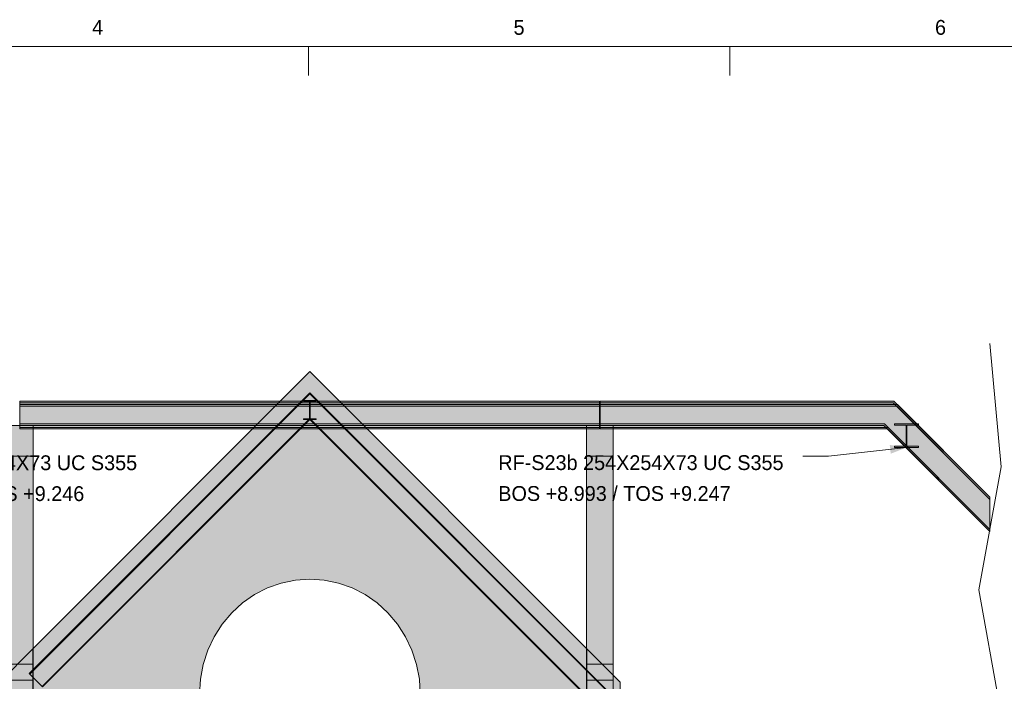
# Model space of a CAD drawing. Header units: millimetres. Extents: x 17 to 413, y 4 to 292.
# Tile 41 of 43: x 140 to 224, y 236 to 292. Entities that reach past the tile are written whole.
import ezdxf
from ezdxf.enums import TextEntityAlignment as Align

# ---------------------------------------------------------------- set-up
doc = ezdxf.new("R2010")
doc.units = ezdxf.units.MM
for name, color, linetype in [('FILL-INK', 7, 'Continuous'), ('FILL-STEEL', 7, 'Continuous'), ('FILL-WHITE', 7, 'Continuous'), ('LINE-CORE', 7, 'Continuous'), ('LINE-INK', 7, 'Continuous'), ('TEXT-INK', 7, 'Continuous'), ('TEXT-STEEL_GREY', 7, 'Continuous')]:
    doc.layers.add(name, color=color, linetype=linetype)

msp = doc.modelspace()

# ---------------------------------------------------------------- hatches: boundary and pattern name
at = {"layer": 'FILL-INK', "true_color": 0x1a1a1f}
h = msp.add_hatch(color=250, dxfattribs=at)
h.dxf.hatch_style = 1
h.paths.add_polyline_path([(215.77, 255.643), (214.42, 255.112), (214.337, 255.868)])
at = {"layer": 'FILL-STEEL', "true_color": 0x0d2973}
h = msp.add_hatch(color=166, dxfattribs=at)
h.dxf.hatch_style = 1
h.paths.add_polyline_path([(214.752, 255.643), (214.752, 255.671), (214.752, 255.757), (215.497, 255.757), (215.736, 255.757), (215.736, 256.195), (215.736, 257.562), (214.991, 257.562), (214.752, 257.562), (214.752, 257.59), (214.752, 257.676), (216.295, 257.676), (216.789, 257.676), (216.789, 257.648), (216.789, 257.562), (216.043, 257.562), (215.805, 257.562), (215.805, 257.125), (215.805, 255.757), (216.55, 255.757), (216.789, 255.757), (216.789, 255.729), (216.789, 255.643), (215.246, 255.643)])
at = {"layer": 'FILL-WHITE', "true_color": 0xffffff}
h = msp.add_hatch(color=7, dxfattribs=at)
h.dxf.hatch_style = 1
h.paths.add_polyline_path([(164.626, 262.142), (188.381, 238.388), (188.381, 212.161), (182.37, 212.161), (182.37, 233.9), (174.098, 233.9), (174.098, 234.5), (174.017, 235.789), (173.776, 237.055), (173.378, 238.278), (172.83, 239.436), (172.142, 240.51), (171.325, 241.481), (170.394, 242.332), (169.364, 243.049), (168.254, 243.621), (167.081, 244.036), (165.866, 244.288), (164.63, 244.372), (163.395, 244.288), (162.18, 244.036), (161.007, 243.621), (159.896, 243.049), (158.867, 242.332), (157.936, 241.481), (157.119, 240.51), (156.431, 239.436), (155.883, 238.278), (155.485, 237.055), (155.243, 235.789), (155.162, 234.5), (155.162, 233.9), (146.89, 233.9), (146.89, 212.161), (140.873, 212.161), (140.873, 238.388)])
h = msp.add_hatch(color=7, dxfattribs=at)
h.dxf.hatch_style = 1
h.paths.add_polyline_path([(164.626, 262.142), (188.381, 238.388), (188.381, 212.161), (182.37, 212.161), (182.37, 233.9), (174.098, 233.9), (174.098, 234.5), (174.017, 235.789), (173.776, 237.055), (173.378, 238.278), (172.83, 239.436), (172.142, 240.51), (171.325, 241.481), (170.394, 242.332), (169.364, 243.049), (168.254, 243.621), (167.081, 244.036), (165.866, 244.288), (164.63, 244.372), (163.395, 244.288), (162.18, 244.036), (161.007, 243.621), (159.896, 243.049), (158.867, 242.332), (157.936, 241.481), (157.119, 240.51), (156.431, 239.436), (155.883, 238.278), (155.485, 237.055), (155.243, 235.789), (155.162, 234.5), (155.162, 233.9), (146.89, 233.9), (146.89, 212.161), (140.873, 212.161), (140.873, 238.388)])
h = msp.add_hatch(color=7, dxfattribs=at)
h.dxf.hatch_style = 1
h.paths.add_polyline_path([(164.622, 262.154), (164.622, 262.154), (164.622, 262.154), (164.622, 262.155), (164.623, 262.155), (164.623, 262.155), (164.623, 262.155), (164.623, 262.155), (164.623, 262.155), (164.623, 262.155), (164.623, 262.155), (164.623, 262.155), (164.623, 262.155), (164.623, 262.155), (164.624, 262.155), (164.624, 262.155), (164.626, 262.155), (164.626, 262.155), (164.626, 262.155), (164.626, 262.155), (164.626, 262.155), (164.627, 262.155), (164.627, 262.155), (164.627, 262.155), (164.627, 262.155), (164.627, 262.155), (164.629, 262.155), (164.629, 262.155), (164.629, 262.155), (164.629, 262.155), (164.63, 262.155), (164.63, 262.155), (164.63, 262.155), (164.63, 262.155), (164.63, 262.155), (164.63, 262.155), (164.631, 262.154), (164.631, 262.154), (164.626, 262.142)])
h = msp.add_hatch(color=7, dxfattribs=at)
h.dxf.hatch_style = 1
h.paths.add_polyline_path([(164.622, 262.154), (164.622, 262.154), (164.622, 262.154), (164.622, 262.155), (164.623, 262.155), (164.623, 262.155), (164.623, 262.155), (164.623, 262.155), (164.623, 262.155), (164.623, 262.155), (164.623, 262.155), (164.623, 262.155), (164.623, 262.155), (164.623, 262.155), (164.624, 262.155), (164.624, 262.155), (164.626, 262.155), (164.626, 262.155), (164.626, 262.155), (164.626, 262.155), (164.626, 262.155), (164.627, 262.155), (164.627, 262.155), (164.627, 262.155), (164.627, 262.155), (164.627, 262.155), (164.629, 262.155), (164.629, 262.155), (164.629, 262.155), (164.629, 262.155), (164.63, 262.155), (164.63, 262.155), (164.63, 262.155), (164.63, 262.155), (164.63, 262.155), (164.63, 262.155), (164.631, 262.154), (164.631, 262.154), (164.626, 262.142)])
h = msp.add_hatch(color=7, dxfattribs=at)
h.dxf.hatch_style = 1
h.paths.add_polyline_path([(140.573, 236.28), (164.626, 260.333), (191.528, 233.432), (191.484, 233.388), (164.626, 260.245), (140.617, 236.236), (140.573, 236.28)])
h = msp.add_hatch(color=7, dxfattribs=at)
h.dxf.hatch_style = 1
h.paths.add_polyline_path([(140.573, 236.28), (164.626, 260.333), (191.528, 233.432), (191.484, 233.388), (164.626, 260.245), (140.617, 236.236), (140.573, 236.28)])
h = msp.add_hatch(color=7, dxfattribs=at)
h.dxf.hatch_style = 1
h.paths.add_polyline_path([(164.626, 260.245), (191.484, 233.388), (190.423, 232.327), (164.626, 258.123), (141.678, 235.175), (140.617, 236.236)])
h = msp.add_hatch(color=7, dxfattribs=at)
h.dxf.hatch_style = 1
h.paths.add_polyline_path([(164.626, 260.245), (191.484, 233.388), (190.423, 232.327), (164.626, 258.123), (141.678, 235.175), (140.617, 236.236)])
h = msp.add_hatch(color=7, dxfattribs=at)
h.dxf.hatch_style = 1
h.paths.add_polyline_path([(139.782, 259.62), (189.47, 259.62), (189.47, 259.482), (139.782, 259.482)])
h = msp.add_hatch(color=7, dxfattribs=at)
h.dxf.hatch_style = 1
h.paths.add_polyline_path([(139.782, 259.62), (189.47, 259.62), (189.47, 259.482), (139.782, 259.482)])
h = msp.add_hatch(color=7, dxfattribs=at)
h.dxf.hatch_style = 1
h.paths.add_polyline_path([(139.782, 259.482), (189.47, 259.482), (189.47, 257.676), (139.782, 257.676)])
h = msp.add_hatch(color=7, dxfattribs=at)
h.dxf.hatch_style = 1
h.paths.add_polyline_path([(139.782, 259.482), (189.47, 259.482), (189.47, 257.676), (139.782, 257.676)])
h = msp.add_hatch(color=7, dxfattribs=at)
h.dxf.hatch_style = 1
h.paths.add_polyline_path([(139.782, 259.316), (189.47, 259.316), (189.47, 259.178), (139.782, 259.178)])
h = msp.add_hatch(color=7, dxfattribs=at)
h.dxf.hatch_style = 1
h.paths.add_polyline_path([(139.782, 259.316), (189.47, 259.316), (189.47, 259.178), (139.782, 259.178)])
h = msp.add_hatch(color=7, dxfattribs=at)
h.dxf.hatch_style = 1
h.paths.add_polyline_path([(139.782, 259.178), (189.47, 259.178), (189.47, 257.372), (139.782, 257.372)])
h = msp.add_hatch(color=7, dxfattribs=at)
h.dxf.hatch_style = 1
h.paths.add_polyline_path([(139.782, 259.178), (189.47, 259.178), (189.47, 257.372), (139.782, 257.372)])
h = msp.add_hatch(color=7, dxfattribs=at)
h.dxf.hatch_style = 1
h.paths.add_polyline_path([(164.081, 259.661), (164.081, 259.661), (164.094, 259.66), (164.081, 259.661)])
h = msp.add_hatch(color=7, dxfattribs=at)
h.dxf.hatch_style = 1
h.paths.add_polyline_path([(164.094, 258.097), (164.604, 258.097), (164.604, 259.5), (164.604, 259.598), (164.094, 259.598), (164.094, 259.66), (165.159, 259.66), (165.159, 259.598), (164.649, 259.598), (164.649, 258.194), (164.649, 258.097), (165.159, 258.097), (165.159, 258.034), (164.094, 258.034)])
h = msp.add_hatch(color=7, dxfattribs=at)
h.dxf.hatch_style = 1
h.paths.add_polyline_path([(165.159, 259.66), (165.159, 259.598), (164.649, 259.598), (164.649, 259.428), (164.649, 258.097), (165.159, 258.097), (165.159, 258.034), (164.094, 258.034), (164.094, 258.097), (164.604, 258.097), (164.604, 259.598), (164.094, 259.598), (164.094, 259.66)])
h = msp.add_hatch(color=7, dxfattribs=at)
h.dxf.hatch_style = 1
h.paths.add_polyline_path([(164.604, 258.097), (164.604, 259.428), (164.649, 259.428), (164.649, 258.097), (165.159, 258.097), (165.159, 258.034), (164.094, 258.034), (164.094, 258.097)])
h = msp.add_hatch(color=7, dxfattribs=at)
h.dxf.hatch_style = 1
h.paths.add_polyline_path([(164.604, 258.194), (164.604, 259.5), (164.649, 259.5), (164.649, 258.194)])
h = msp.add_hatch(color=7, dxfattribs=at)
h.dxf.hatch_style = 1
h.paths.add_polyline_path([(165.172, 259.661), (165.172, 259.661), (165.172, 259.661), (165.159, 259.66)])
h = msp.add_hatch(color=7, dxfattribs=at)
h.dxf.hatch_style = 1
h.paths.add_polyline_path([(189.51, 259.62), (214.689, 259.62), (222.926, 251.383), (222.926, 251.187), (214.632, 259.482), (189.51, 259.482)])
h = msp.add_hatch(color=7, dxfattribs=at)
h.dxf.hatch_style = 1
h.paths.add_polyline_path([(214.689, 259.62), (222.926, 251.383), (222.926, 251.187), (214.632, 259.482), (189.51, 259.482), (189.51, 259.62)])
h = msp.add_hatch(color=7, dxfattribs=at)
h.dxf.hatch_style = 1
h.paths.add_polyline_path([(189.51, 259.482), (214.632, 259.482), (222.926, 251.187), (222.926, 248.634), (213.884, 257.676), (189.51, 257.676)])
h = msp.add_hatch(color=7, dxfattribs=at)
h.dxf.hatch_style = 1
h.paths.add_polyline_path([(189.51, 259.482), (214.632, 259.482), (222.926, 251.187), (222.926, 248.634), (213.884, 257.676), (189.51, 257.676)])
h = msp.add_hatch(color=7, dxfattribs=at)
h.dxf.hatch_style = 1
h.paths.add_polyline_path([(189.51, 259.316), (214.993, 259.316), (222.926, 251.383), (222.926, 251.187), (214.936, 259.178), (189.51, 259.178)])
h = msp.add_hatch(color=7, dxfattribs=at)
h.dxf.hatch_style = 1
h.paths.add_polyline_path([(214.993, 259.316), (222.926, 251.383), (222.926, 251.187), (214.936, 259.178), (189.51, 259.178), (189.51, 259.316)])
h = msp.add_hatch(color=7, dxfattribs=at)
h.dxf.hatch_style = 1
h.paths.add_polyline_path([(189.51, 259.178), (214.936, 259.178), (222.926, 251.187), (222.926, 248.634), (214.188, 257.372), (189.51, 257.372)])
h = msp.add_hatch(color=7, dxfattribs=at)
h.dxf.hatch_style = 1
h.paths.add_polyline_path([(189.51, 259.178), (214.936, 259.178), (222.926, 251.187), (222.926, 248.634), (214.188, 257.372), (189.51, 257.372)])
h = msp.add_hatch(color=7, dxfattribs=at)
h.dxf.hatch_style = 1
h.paths.add_polyline_path([(138.617, 237.093), (138.618, 257.516), (140.904, 257.516), (140.903, 237.093), (138.617, 237.093)])
h = msp.add_hatch(color=7, dxfattribs=at)
h.dxf.hatch_style = 1
h.paths.add_polyline_path([(138.621, 210.5), (138.621, 257.516), (140.907, 257.516), (140.907, 210.5), (138.621, 210.5)])
h = msp.add_hatch(color=7, dxfattribs=at)
h.dxf.hatch_style = 1
h.paths.add_polyline_path([(139.782, 257.676), (189.47, 257.676), (189.47, 257.538), (139.782, 257.538)])
h = msp.add_hatch(color=7, dxfattribs=at)
h.dxf.hatch_style = 1
h.paths.add_polyline_path([(139.782, 257.676), (189.47, 257.676), (189.47, 257.538), (139.782, 257.538)])
h = msp.add_hatch(color=7, dxfattribs=at)
h.dxf.hatch_style = 1
h.paths.add_polyline_path([(141.678, 235.175), (164.626, 258.123), (190.423, 232.327), (190.378, 232.282), (164.626, 258.034), (141.722, 235.13), (141.678, 235.175)])
h = msp.add_hatch(color=7, dxfattribs=at)
h.dxf.hatch_style = 1
h.paths.add_polyline_path([(141.678, 235.175), (164.626, 258.123), (190.423, 232.327), (190.378, 232.282), (164.626, 258.034), (141.722, 235.13), (141.678, 235.175)])
h = msp.add_hatch(color=7, dxfattribs=at)
h.dxf.hatch_style = 1
h.paths.add_polyline_path([(188.347, 257.516), (190.633, 257.516), (190.633, 237.093), (188.347, 237.093)])
h = msp.add_hatch(color=7, dxfattribs=at)
h.dxf.hatch_style = 1
h.paths.add_polyline_path([(188.347, 257.516), (190.633, 257.516), (190.633, 210.5), (188.347, 210.5)])
h = msp.add_hatch(color=7, dxfattribs=at)
h.dxf.hatch_style = 1
h.paths.add_polyline_path([(189.51, 257.676), (213.884, 257.676), (222.926, 248.634), (222.926, 248.438), (213.826, 257.538), (189.51, 257.538)])
h = msp.add_hatch(color=7, dxfattribs=at)
h.dxf.hatch_style = 1
h.paths.add_polyline_path([(213.884, 257.676), (222.926, 248.634), (222.926, 248.438), (213.826, 257.538), (189.51, 257.538), (189.51, 257.676)])
h = msp.add_hatch(color=7, dxfattribs=at)
h.dxf.hatch_style = 1
h.paths.add_polyline_path([(214.739, 257.677), (214.739, 257.677), (214.748, 257.676), (214.752, 257.676), (216.789, 257.676), (216.789, 257.562), (215.805, 257.562), (215.805, 255.757), (216.789, 255.757), (216.789, 255.643), (214.752, 255.643), (214.752, 255.757), (215.736, 255.757), (215.736, 257.562), (214.752, 257.562), (214.752, 257.676), (214.739, 257.677)])
h = msp.add_hatch(color=7, dxfattribs=at)
h.dxf.hatch_style = 1
h.paths.add_polyline_path([(214.752, 255.757), (215.736, 255.757), (215.736, 257.562), (214.752, 257.562), (214.752, 257.676), (216.789, 257.676), (216.789, 257.562), (215.805, 257.562), (215.805, 255.757), (216.789, 255.757), (216.789, 255.643), (214.752, 255.643)])
h = msp.add_hatch(color=7, dxfattribs=at)
h.dxf.hatch_style = 1
h.paths.add_polyline_path([(214.752, 255.757), (215.736, 255.757), (215.736, 257.562), (214.752, 257.562), (214.752, 257.676), (216.789, 257.676), (216.789, 257.562), (215.805, 257.562), (215.805, 255.757), (216.789, 255.757), (216.789, 255.643), (214.752, 255.643)])
h = msp.add_hatch(color=7, dxfattribs=at)
h.dxf.hatch_style = 1
h.paths.add_polyline_path([(216.802, 257.677), (216.802, 257.677), (216.802, 257.677), (216.789, 257.676)])
h = msp.add_hatch(color=7, dxfattribs=at)
h.dxf.hatch_style = 1
h.paths.add_polyline_path([(216.802, 257.677), (216.802, 257.677), (216.802, 257.677), (216.789, 257.676)])
h = msp.add_hatch(color=7, dxfattribs=at)
h.dxf.hatch_style = 1
h.paths.add_polyline_path([(139.782, 257.372), (189.47, 257.372), (189.47, 257.234), (139.782, 257.234)])
h = msp.add_hatch(color=7, dxfattribs=at)
h.dxf.hatch_style = 1
h.paths.add_polyline_path([(139.782, 257.372), (189.47, 257.372), (189.47, 257.234), (139.782, 257.234)])
h = msp.add_hatch(color=7, dxfattribs=at)
h.dxf.hatch_style = 1
h.paths.add_polyline_path([(189.51, 257.372), (214.188, 257.372), (222.926, 248.634), (222.926, 248.438), (214.13, 257.234), (189.51, 257.234)])
h = msp.add_hatch(color=7, dxfattribs=at)
h.dxf.hatch_style = 1
h.paths.add_polyline_path([(214.188, 257.372), (222.926, 248.634), (222.926, 248.438), (214.13, 257.234), (189.51, 257.234), (189.51, 257.372)])
h = msp.add_hatch(color=7, dxfattribs=at)
h.dxf.hatch_style = 1
h.paths.add_polyline_path([(138.62, 254.904), (140.906, 254.904), (140.906, 235.7), (138.62, 235.7)])
h = msp.add_hatch(color=7, dxfattribs=at)
h.dxf.hatch_style = 1
h.paths.add_polyline_path([(140.906, 254.904), (140.906, 235.7), (138.62, 235.7), (138.62, 254.904)])
h = msp.add_hatch(color=7, dxfattribs=at)
h.dxf.hatch_style = 1
h.paths.add_polyline_path([(188.347, 254.904), (190.633, 254.904), (190.633, 235.7), (188.347, 235.7)])
h = msp.add_hatch(color=7, dxfattribs=at)
h.dxf.hatch_style = 1
h.paths.add_polyline_path([(190.633, 254.904), (190.633, 235.7), (188.347, 235.7), (188.347, 254.904)])
h = msp.add_hatch(color=7, dxfattribs=at)
h.dxf.hatch_style = 1
h.paths.add_polyline_path([(138.026, 212.161), (138.026, 235.542), (140.871, 238.386), (140.872, 238.399), (140.873, 238.399), (140.873, 212.161), (140.871, 212.161)])
h = msp.add_hatch(color=7, dxfattribs=at)
h.dxf.hatch_style = 1
h.paths.add_polyline_path([(140.873, 238.388), (140.873, 212.161), (138.026, 212.161), (138.026, 235.542)])
h = msp.add_hatch(color=7, dxfattribs=at)
h.dxf.hatch_style = 1
h.paths.add_polyline_path([(140.86, 238.389), (140.86, 238.39), (140.86, 238.392), (140.86, 238.392), (140.873, 238.388), (140.86, 238.389)])
h = msp.add_hatch(color=7, dxfattribs=at)
h.dxf.hatch_style = 1
h.paths.add_polyline_path([(140.86, 238.389), (140.86, 238.39), (140.86, 238.391), (140.86, 238.391), (140.873, 238.388), (140.86, 238.389)])
h = msp.add_hatch(color=7, dxfattribs=at)
h.dxf.hatch_style = 1
h.paths.add_polyline_path([(188.393, 238.392), (188.393, 238.392), (188.393, 238.39), (188.393, 238.388), (188.393, 238.388), (188.381, 238.388)])
h = msp.add_hatch(color=7, dxfattribs=at)
h.dxf.hatch_style = 1
h.paths.add_polyline_path([(188.393, 238.391), (188.393, 238.391), (188.393, 238.389), (188.393, 238.388), (188.393, 238.388), (188.381, 238.388)])
h = msp.add_hatch(color=7, dxfattribs=at)
h.dxf.hatch_style = 1
h.paths.add_polyline_path([(191.227, 235.542), (191.227, 212.161), (188.381, 212.161), (188.381, 238.388)])
h = msp.add_hatch(color=7, dxfattribs=at)
h.dxf.hatch_style = 1
h.paths.add_polyline_path([(188.383, 238.386), (191.227, 235.542), (191.227, 212.161), (188.383, 212.161), (188.381, 212.148), (188.381, 212.148), (188.381, 238.388)])
h = msp.add_hatch(color=7, dxfattribs=at)
h.dxf.hatch_style = 1
h.paths.add_polyline_path([(138.617, 237.093), (140.903, 237.093), (140.903, 210.5), (138.617, 210.5), (138.617, 237.093)])
h = msp.add_hatch(color=7, dxfattribs=at)
h.dxf.hatch_style = 1
h.paths.add_polyline_path([(190.633, 237.093), (190.633, 210.5), (188.347, 210.5), (188.347, 237.093)])

# ---------------------------------------------------------------- linework, layer by layer
at = {"layer": 'LINE-CORE', "lineweight": 5}
for points in [[(140.873, 212.161), (140.873, 238.388), (164.626, 262.142), (188.381, 238.388), (188.381, 212.161)], [(140.873, 212.161), (140.873, 238.388), (164.626, 262.142), (188.381, 238.388), (188.381, 212.161)], [(174.098, 234.5), (174.017, 235.789), (173.776, 237.055), (173.378, 238.278), (172.83, 239.436), (172.142, 240.51), (171.325, 241.481), (170.394, 242.332), (169.364, 243.049), (168.254, 243.621), (167.081, 244.036), (165.866, 244.288), (164.63, 244.372), (163.395, 244.288), (162.18, 244.036), (161.007, 243.621), (159.896, 243.049), (158.867, 242.332), (157.936, 241.481), (157.119, 240.51), (156.431, 239.436), (155.883, 238.278), (155.485, 237.055), (155.243, 235.789), (155.162, 234.5)], [(174.098, 234.5), (174.017, 235.789), (173.776, 237.055), (173.378, 238.278), (172.83, 239.436), (172.142, 240.51), (171.325, 241.481), (170.394, 242.332), (169.364, 243.049), (168.254, 243.621), (167.081, 244.036), (165.866, 244.288), (164.63, 244.372), (163.395, 244.288), (162.18, 244.036), (161.007, 243.621), (159.896, 243.049), (158.867, 242.332), (157.936, 241.481), (157.119, 240.51), (156.431, 239.436), (155.883, 238.278), (155.485, 237.055), (155.243, 235.789), (155.162, 234.5)]]:
    msp.add_lwpolyline(points, dxfattribs=at)
for points in [[(164.622, 262.154), (164.622, 262.154), (164.622, 262.154), (164.622, 262.155), (164.623, 262.155), (164.623, 262.155), (164.623, 262.155), (164.623, 262.155), (164.623, 262.155), (164.623, 262.155), (164.623, 262.155), (164.623, 262.155), (164.623, 262.155), (164.623, 262.155), (164.624, 262.155), (164.624, 262.155), (164.626, 262.155), (164.626, 262.155), (164.626, 262.155), (164.626, 262.155), (164.626, 262.155), (164.627, 262.155), (164.627, 262.155), (164.627, 262.155), (164.627, 262.155), (164.627, 262.155), (164.629, 262.155), (164.629, 262.155), (164.629, 262.155), (164.629, 262.155), (164.63, 262.155), (164.63, 262.155), (164.63, 262.155), (164.63, 262.155), (164.63, 262.155), (164.63, 262.155), (164.631, 262.154), (164.631, 262.154), (164.626, 262.142)], [(164.622, 262.154), (164.622, 262.154), (164.622, 262.154), (164.622, 262.155), (164.623, 262.155), (164.623, 262.155), (164.623, 262.155), (164.623, 262.155), (164.623, 262.155), (164.623, 262.155), (164.623, 262.155), (164.623, 262.155), (164.623, 262.155), (164.623, 262.155), (164.624, 262.155), (164.624, 262.155), (164.626, 262.155), (164.626, 262.155), (164.626, 262.155), (164.626, 262.155), (164.626, 262.155), (164.627, 262.155), (164.627, 262.155), (164.627, 262.155), (164.627, 262.155), (164.627, 262.155), (164.629, 262.155), (164.629, 262.155), (164.629, 262.155), (164.629, 262.155), (164.63, 262.155), (164.63, 262.155), (164.63, 262.155), (164.63, 262.155), (164.63, 262.155), (164.63, 262.155), (164.631, 262.154), (164.631, 262.154), (164.626, 262.142)], [(140.573, 236.28), (164.626, 260.333), (191.528, 233.432), (191.484, 233.388), (164.626, 260.245), (140.617, 236.236), (140.573, 236.28)], [(140.573, 236.28), (164.626, 260.333), (191.528, 233.432), (191.484, 233.388), (164.626, 260.245), (140.617, 236.236), (140.573, 236.28)], [(164.626, 260.245), (191.484, 233.388), (191.484, 233.388), (190.423, 232.327), (164.626, 258.123), (141.678, 235.175), (140.617, 236.236)], [(164.626, 260.245), (191.484, 233.388), (191.484, 233.388), (190.423, 232.327), (164.626, 258.123), (141.678, 235.175), (140.617, 236.236)], [(139.782, 259.62), (189.47, 259.62), (189.47, 259.62), (189.47, 259.482), (139.782, 259.482), (139.782, 259.482)], [(139.782, 259.62), (189.47, 259.62), (189.47, 259.482), (139.782, 259.482)], [(139.782, 259.482), (189.47, 259.482), (189.47, 259.482), (189.47, 257.676), (139.782, 257.676), (139.782, 257.676)], [(139.782, 259.482), (189.47, 259.482), (189.47, 257.676), (189.47, 257.676), (139.782, 257.676), (139.782, 259.482)], [(139.782, 259.316), (189.47, 259.316), (189.47, 259.316), (189.47, 259.178), (139.782, 259.178), (139.782, 259.178)], [(139.782, 259.316), (189.47, 259.316), (189.47, 259.178), (139.782, 259.178)], [(139.782, 259.178), (189.47, 259.178), (189.47, 259.178), (189.47, 257.372), (139.782, 257.372), (139.782, 257.372)], [(139.782, 259.178), (189.47, 259.178), (189.47, 257.372), (189.47, 257.372), (139.782, 257.372), (139.782, 259.178)], [(164.081, 259.661), (164.081, 259.661), (164.094, 259.66), (164.081, 259.661)], [(164.094, 258.097), (164.604, 258.097), (164.604, 259.5), (164.604, 259.5), (164.604, 259.598), (164.094, 259.598), (164.094, 259.66), (165.159, 259.66), (165.159, 259.598), (164.649, 259.598), (164.649, 258.194), (164.649, 258.194), (164.649, 258.097), (165.159, 258.097), (165.159, 258.034), (164.094, 258.034)], [(165.159, 259.66), (165.159, 259.598), (164.649, 259.598), (164.649, 259.428), (164.649, 259.428), (164.649, 258.097), (165.159, 258.097), (165.159, 258.034), (164.094, 258.034), (164.094, 258.097), (164.604, 258.097), (164.604, 259.598), (164.094, 259.598), (164.094, 259.66)], [(164.604, 258.097), (164.604, 259.428), (164.604, 259.428), (164.649, 259.428), (164.649, 258.097), (165.159, 258.097), (165.159, 258.034), (164.094, 258.034), (164.094, 258.097)], [(164.604, 258.194), (164.604, 259.5), (164.649, 259.5), (164.649, 259.5), (164.649, 258.194), (164.604, 258.194)], [(165.172, 259.661), (165.172, 259.661), (165.172, 259.661), (165.159, 259.66), (165.159, 259.66)], [(189.51, 259.62), (214.689, 259.62), (214.689, 259.62), (222.926, 251.383), (222.926, 251.187), (214.632, 259.482), (189.51, 259.482)], [(214.689, 259.62), (222.926, 251.383), (222.926, 251.187), (214.632, 259.482), (189.51, 259.482), (189.51, 259.62), (189.51, 259.62)], [(189.51, 259.482), (214.632, 259.482), (214.632, 259.482), (222.926, 251.187), (222.926, 248.634), (213.884, 257.676), (189.51, 257.676)], [(189.51, 259.482), (214.632, 259.482), (214.632, 259.482), (214.632, 259.482), (222.926, 251.187), (222.926, 248.634), (213.884, 257.676), (189.51, 257.676), (189.51, 259.482)], [(189.51, 259.316), (214.993, 259.316), (214.993, 259.316), (222.926, 251.383), (222.926, 251.187), (214.936, 259.178), (189.51, 259.178), (189.51, 259.178)], [(214.993, 259.316), (222.926, 251.383), (222.926, 251.187), (214.936, 259.178), (189.51, 259.178), (189.51, 259.316)], [(189.51, 259.178), (214.936, 259.178), (214.936, 259.178), (214.936, 259.178), (214.936, 259.178), (214.936, 259.178), (222.926, 251.187), (222.926, 248.634), (214.188, 257.372), (189.51, 257.372), (189.51, 257.372)], [(189.51, 259.178), (214.936, 259.178), (214.936, 259.178), (214.936, 259.178), (222.926, 251.187), (222.926, 248.634), (214.188, 257.372), (189.51, 257.372), (189.51, 259.178)], [(138.617, 237.093), (138.618, 257.516), (140.904, 257.516), (140.904, 257.516), (140.904, 257.516), (140.904, 257.516), (140.903, 237.093), (138.617, 237.093), (138.617, 237.093), (138.617, 237.093)], [(138.621, 210.5), (138.621, 210.5), (138.621, 257.516), (140.907, 257.516), (140.907, 257.516), (140.907, 257.516), (140.907, 257.516), (140.907, 210.5), (138.621, 210.5), (138.621, 210.5)], [(139.782, 257.676), (189.47, 257.676), (189.47, 257.676), (189.47, 257.538), (139.782, 257.538), (139.782, 257.538)], [(139.782, 257.676), (189.47, 257.676), (189.47, 257.538), (139.782, 257.538)], [(141.678, 235.175), (164.626, 258.123), (190.423, 232.327), (190.378, 232.282), (164.626, 258.034), (141.722, 235.13), (141.678, 235.175)], [(141.678, 235.175), (164.626, 258.123), (190.423, 232.327), (190.378, 232.282), (164.626, 258.034), (141.722, 235.13), (141.678, 235.175)], [(188.347, 257.516), (190.633, 257.516), (190.633, 237.093), (188.347, 237.093)], [(188.347, 257.516), (190.633, 257.516), (190.633, 210.5), (188.347, 210.5)], [(189.51, 257.676), (213.884, 257.676), (213.884, 257.676), (213.884, 257.676), (213.884, 257.676), (213.884, 257.676), (222.926, 248.634), (222.926, 248.438), (213.826, 257.538), (189.51, 257.538)], [(213.884, 257.676), (213.884, 257.676), (213.884, 257.676), (222.926, 248.634), (222.926, 248.438), (213.826, 257.538), (189.51, 257.538), (189.51, 257.676)], [(214.739, 257.677), (214.739, 257.677), (214.748, 257.676), (214.752, 257.676), (216.789, 257.676), (216.789, 257.562), (215.805, 257.562), (215.805, 255.757), (216.789, 255.757), (216.789, 255.643), (214.752, 255.643), (214.752, 255.757), (215.736, 255.757), (215.736, 257.562), (214.752, 257.562), (214.752, 257.676), (214.739, 257.677)], [(214.752, 255.757), (215.736, 255.757), (215.736, 257.562), (214.752, 257.562), (214.752, 257.676), (216.789, 257.676), (216.789, 257.676), (216.789, 257.562), (215.805, 257.562), (215.805, 255.757), (216.789, 255.757), (216.789, 255.643), (214.752, 255.643)], [(214.752, 255.757), (215.736, 255.757), (215.736, 257.562), (214.752, 257.562), (214.752, 257.676), (216.789, 257.676), (216.789, 257.676), (216.789, 257.562), (215.805, 257.562), (215.805, 255.757), (216.789, 255.757), (216.789, 255.643), (214.752, 255.643)], [(216.802, 257.677), (216.802, 257.677), (216.802, 257.677), (216.789, 257.676)], [(216.802, 257.677), (216.802, 257.677), (216.802, 257.677), (216.789, 257.676)], [(139.782, 257.372), (189.47, 257.372), (189.47, 257.372), (189.47, 257.234), (139.782, 257.234), (139.782, 257.234)], [(139.782, 257.372), (189.47, 257.372), (189.47, 257.234), (139.782, 257.234)], [(189.51, 257.372), (214.188, 257.372), (214.188, 257.372), (214.188, 257.372), (214.188, 257.372), (222.926, 248.634), (222.926, 248.438), (214.13, 257.234), (189.51, 257.234), (189.51, 257.234)], [(214.188, 257.372), (214.188, 257.372), (214.188, 257.372), (222.926, 248.634), (222.926, 248.438), (214.13, 257.234), (189.51, 257.234), (189.51, 257.372)], [(138.62, 254.904), (140.906, 254.904), (140.906, 254.904), (140.906, 235.7), (138.62, 235.7)], [(140.906, 254.904), (140.906, 235.7), (138.62, 235.7), (138.62, 254.904), (138.62, 254.904)], [(188.347, 254.904), (190.633, 254.904), (190.633, 235.7), (188.347, 235.7)], [(190.633, 254.904), (190.633, 235.7), (188.347, 235.7), (188.347, 254.904)], [(138.026, 212.161), (138.026, 235.542), (140.871, 238.386), (140.872, 238.399), (140.873, 238.399), (140.873, 212.161), (140.871, 212.161), (138.026, 212.161)], [(140.873, 238.388), (140.873, 212.161), (140.873, 212.161), (140.873, 212.161), (140.873, 212.161), (138.026, 212.161), (138.026, 235.542), (138.026, 235.542)], [(140.86, 238.389), (140.86, 238.39), (140.86, 238.392), (140.86, 238.392), (140.873, 238.388), (140.86, 238.389)], [(140.86, 238.389), (140.86, 238.39), (140.86, 238.391), (140.86, 238.391), (140.873, 238.388), (140.86, 238.389)], [(188.393, 238.392), (188.393, 238.392), (188.393, 238.39), (188.393, 238.388), (188.393, 238.388), (188.381, 238.388)], [(188.393, 238.391), (188.393, 238.391), (188.393, 238.389), (188.393, 238.388), (188.393, 238.388), (188.381, 238.388)], [(191.227, 235.542), (191.227, 212.161), (191.227, 212.161), (188.381, 212.161), (188.381, 238.388)], [(188.383, 238.386), (188.383, 238.386), (191.227, 235.542), (191.227, 235.542), (191.227, 212.161), (188.383, 212.161), (188.381, 212.148), (188.381, 212.148), (188.381, 238.388)], [(138.617, 237.093), (140.903, 237.093), (140.903, 210.5), (140.903, 210.5), (140.903, 210.5), (140.903, 210.5), (138.617, 210.5), (138.617, 237.093), (138.617, 237.093)], [(190.633, 237.093), (190.633, 210.5), (190.633, 210.5), (188.347, 210.5), (188.347, 237.093), (188.347, 237.093)]]:
    msp.add_lwpolyline(points, close=True, dxfattribs=at)
at = {"layer": 'LINE-INK', "lineweight": 5}
for p, q in [((164.5, 290), (164.5, 287.5)), ((200.625, 290), (200.625, 287.5)), ((223.886, 253.998), (222.926, 264.555)), ((209.074, 254.906), (206.874, 254.906)), ((215.77, 255.643), (209.074, 254.906)), ((221.966, 243.442), (223.886, 253.998)), ((223.886, 232.885), (221.966, 243.442))]:
    msp.add_line(p, q, dxfattribs=at)
for points in [[(20, 7), (413, 7), (413, 290), (20, 290)], [(214.752, 255.643), (214.752, 255.671), (214.752, 255.757), (215.497, 255.757), (215.736, 255.757), (215.736, 256.195), (215.736, 257.562), (214.991, 257.562), (214.752, 257.562), (214.752, 257.59), (214.752, 257.676), (216.295, 257.676), (216.789, 257.676), (216.789, 257.648), (216.789, 257.562), (216.043, 257.562), (215.805, 257.562), (215.805, 257.125), (215.805, 255.757), (216.55, 255.757), (216.789, 255.757), (216.789, 255.729), (216.789, 255.643), (215.246, 255.643)]]:
    msp.add_lwpolyline(points, close=True, dxfattribs=at)

# ---------------------------------------------------------------- texts
at = {"layer": 'TEXT-INK'}
for s, p in [('RF-S22b 254X254X73 UC S355', (125.374, 253.703)), ('RF-S23b 254X254X73 UC S355', (180.781, 253.715)), ('BOS +8.991 / TOS +9.246', (125.374, 251.057)), ('BOS +8.993 / TOS +9.247', (180.781, 251.069))]:
    msp.add_text(s, height=1.27, dxfattribs=at).set_placement(p)
at = {"layer": 'TEXT-STEEL_GREY'}
for s, p in [('4', (146.438, 291)), ('5', (182.562, 291)), ('6', (218.688, 291))]:
    msp.add_text(s, height=1.27, dxfattribs=at).set_placement(p, align=Align.CENTER)

doc.saveas('drawing.dxf')
